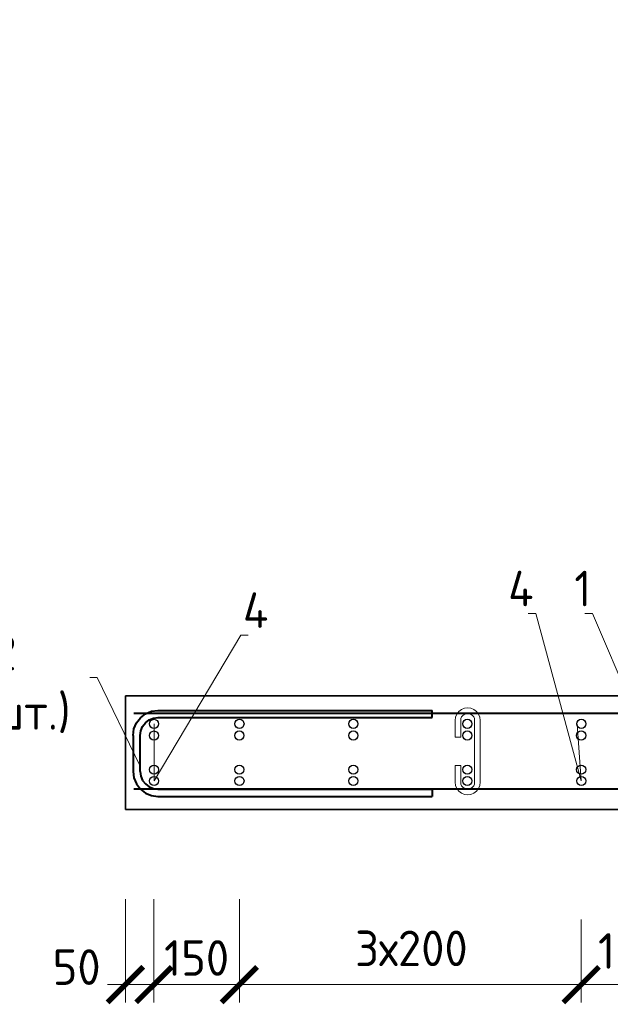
# Model space of a CAD drawing. Header units: millimetres. Extents: x 263826 to 1585445, y -423071 to 70137.
# Tile 221 of 256: x 518189 to 522336, y -150840 to -143919. Entities that reach past the tile are written whole.
import ezdxf
from ezdxf import colors
from ezdxf.entities.mleader import LeaderData, LeaderLine
from ezdxf.math import Vec2, Vec3

# ---------------------------------------------------------------- set-up
doc = ezdxf.new("R2010")
doc.units = ezdxf.units.MM
for name, color, linetype, lineweight in [('1 Стены', 3, 'Continuous', 30), ('Арм_хомуты', 133, 'Continuous', 18), ('Арм_шпильки', 143, 'Continuous', 18), ('подоснова', 151, 'Continuous', 5), ('РАЗМЕРЫ', 1, 'Continuous', 9), ('Текст', 7, 'Continuous', 25)]:
    doc.layers.add(name, color=color, linetype=linetype, lineweight=lineweight)
doc.layers.add('PDF7_Text', color=7, linetype='Continuous')
doc.layers.add('Колонна_ бетон', color=7, linetype='Continuous', lineweight=50, true_color=0xb4b496)
doc.styles.add('GOST 2.304', font='CS_Gost2304.shx')
doc.styles.add('GOST-2.304_Type-B', font='GOST_Common.ttf')
doc.styles.add('PDF Times New Roman', font='times.ttf')
doc.styles.add('ГОСТ', font='GOST_Common.ttf')
doc.dimstyles.new('мой 25', dxfattribs={"dimscale": 100, "dimtxt": 2.5, "dimasz": 2.5, "dimexe": 1.25, "dimexo": 0.625, "dimtad": 1, "dimdec": 0, "dimlfac": 0.5, "dimtxsty": 'GOST-2.304_Type-B', "dimblk": 'ARCHTICK', "dimcen": 2.5, "dimdle": 1.25, "dimaunit": 1, "dimadec": 1, "dimazin": 2, "dimtfac": 1, "dimtdec": 0, "dimtmove": 1, "dimatfit": 3, "dimfxl": 6, "dimfxlon": 1, "dimtfill": 1, "dimlwd": -1, "dimlwe": -1, "dimarcsym": 0})

# ---------------------------------------------------------------- blocks, each defined once
blk = doc.blocks.new('_None')
blk = doc.blocks.new('_ArchTick')
at = {"color": 0, "linetype": 'ByBlock', "const_width": 0.15}
blk.add_lwpolyline([(-0.5, -0.5), (0.5, 0.5)], dxfattribs=at)
blk = doc.blocks.new('*D3747')
at = {"layer": 'DEFPOINTS', "color": 0, "lineweight": 0, "transparency": 16777216}
for p in [(519131.5, -148878.6, -1440), (518931.5, -149157.2), (519131.5, -150701.8)]:
    blk.add_point(p, dxfattribs=at)
at = {"layer": 'РАЗМЕРЫ', "color": 0, "linetype": 'Continuous', "transparency": 16777216}
for p, q in [((518931.5, -150101.8), (518931.5, -150826.8)), ((519131.5, -150243.8), (519131.5, -150826.8)), ((518806.5, -150701.8), (519256.5, -150701.8))]:
    blk.add_line(p, q, dxfattribs=at)
at = {"layer": 'РАЗМЕРЫ', "color": 0, "transparency": 16777216, "xscale": 250, "yscale": 250, "zscale": 250}
blk.add_blockref('_ArchTick', (519131.5, -150701.8), dxfattribs=at)
at = {"layer": 'РАЗМЕРЫ', "color": 0, "transparency": 16777216, "insert": (518588.9, -150578.6), "char_height": 250, "attachment_point": 5, "style": 'GOST-2.304_Type-B', "bg_fill": 3, "box_fill_scale": 1.1, "bg_fill_color": 256, "bg_fill_true_color": 13158600, "bg_fill_transparency": 0}
blk.add_mtext('50', dxfattribs=at)
at = {"layer": 'РАЗМЕРЫ', "color": 0, "transparency": 16777216, "xscale": 250, "yscale": 250, "zscale": 250, "rotation": 180}
blk.add_blockref('_ArchTick', (518931.5, -150701.8), dxfattribs=at)
blk = doc.blocks.new('*D3752')
at = {"layer": 'DEFPOINTS', "color": 0, "lineweight": 0, "transparency": 16777216}
for p in [(519731.5, -148878.4, -1440), (522131.5, -148878.4, -1440), (519731.5, -150701.8)]:
    blk.add_point(p, dxfattribs=at)
at = {"layer": 'РАЗМЕРЫ', "color": 0, "linetype": 'Continuous', "transparency": 16777216}
for p, q in [((519731.5, -150243.8), (519731.5, -150826.8)), ((522131.5, -150243.8), (522131.5, -150826.8)), ((522256.5, -150701.8), (519606.5, -150701.8))]:
    blk.add_line(p, q, dxfattribs=at)
at = {"layer": 'РАЗМЕРЫ', "color": 0, "transparency": 16777216, "xscale": 250, "yscale": 250, "zscale": 250, "rotation": 180}
blk.add_blockref('_ArchTick', (519731.5, -150701.8), dxfattribs=at)
at = {"layer": 'РАЗМЕРЫ', "color": 0, "transparency": 16777216, "xscale": 250, "yscale": 250, "zscale": 250}
blk.add_blockref('_ArchTick', (522131.5, -150701.8), dxfattribs=at)
at = {"layer": 'РАЗМЕРЫ', "color": 0, "transparency": 16777216, "insert": (520939.5, -150446.8), "char_height": 250, "attachment_point": 5, "style": 'GOST-2.304_Type-B', "bg_fill": 3, "box_fill_scale": 1.1, "bg_fill_color": 256, "bg_fill_true_color": 13158600, "bg_fill_transparency": 0}
blk.add_mtext('3х200', dxfattribs=at)
blk = doc.blocks.new('*D3753')
at = {"layer": 'DEFPOINTS', "color": 0, "lineweight": 0, "transparency": 16777216}
for p in [(522731.5, -148879.7, -1440), (522131.5, -150701.8), (522131.5, -150701.8)]:
    blk.add_point(p, dxfattribs=at)
at = {"layer": 'РАЗМЕРЫ', "color": 0, "linetype": 'Continuous', "transparency": 16777216}
for p, q in [((522731.5, -150243.9), (522731.5, -150826.8)), ((522856.5, -150701.8), (522006.5, -150701.8)), ((522131.5, -150701.8), (522131.5, -150826.8))]:
    blk.add_line(p, q, dxfattribs=at)
at = {"layer": 'РАЗМЕРЫ', "color": 0, "transparency": 16777216, "insert": (522478.2, -150464.9), "char_height": 250, "attachment_point": 5, "style": 'GOST-2.304_Type-B', "bg_fill": 3, "box_fill_scale": 1.1, "bg_fill_color": 256, "bg_fill_true_color": 13158600, "bg_fill_transparency": 0}
blk.add_mtext('150', dxfattribs=at)
at = {"layer": 'РАЗМЕРЫ', "color": 0, "transparency": 16777216, "xscale": 250, "yscale": 250, "zscale": 250, "rotation": 180}
blk.add_blockref('_ArchTick', (522131.5, -150701.8), dxfattribs=at)
at = {"layer": 'РАЗМЕРЫ', "color": 0, "transparency": 16777216, "xscale": 250, "yscale": 250, "zscale": 250}
blk.add_blockref('_ArchTick', (522731.5, -150701.8), dxfattribs=at)
blk = doc.blocks.new('*D3754')
at = {"layer": 'DEFPOINTS', "color": 0, "lineweight": 0, "transparency": 16777216}
for p in [(519131.5, -149344), (519731.5, -149344), (519131.5, -150701.8)]:
    blk.add_point(p, dxfattribs=at)
at = {"layer": 'РАЗМЕРЫ', "color": 0, "linetype": 'Continuous', "transparency": 16777216}
for p, q in [((519131.5, -150101.8), (519131.5, -150826.8)), ((519731.5, -150101.8), (519731.5, -150826.8)), ((519856.5, -150701.8), (519006.5, -150701.8))]:
    blk.add_line(p, q, dxfattribs=at)
at = {"layer": 'РАЗМЕРЫ', "color": 0, "transparency": 16777216, "insert": (519431.5, -150514.3), "char_height": 250, "attachment_point": 5, "style": 'GOST-2.304_Type-B', "bg_fill": 3, "box_fill_scale": 1.1, "bg_fill_color": 256, "bg_fill_true_color": 13158600, "bg_fill_transparency": 0}
blk.add_mtext('150', dxfattribs=at)
at = {"layer": 'РАЗМЕРЫ', "color": 0, "transparency": 16777216, "xscale": 250, "yscale": 250, "zscale": 250, "rotation": 180}
blk.add_blockref('_ArchTick', (519131.5, -150701.8), dxfattribs=at)
at = {"layer": 'РАЗМЕРЫ', "color": 0, "transparency": 16777216, "xscale": 250, "yscale": 250, "zscale": 250}
blk.add_blockref('_ArchTick', (519731.5, -150701.8), dxfattribs=at)
blk = doc.blocks.new('*U3741')
at = {"color": 0, "linetype": 'ByBlock', "lineweight": -2}
for p, q in [((-60.4, 25), (-60.4, 410)), ((-50.4, 410), (-60.4, 410)), ((-50.4, 25), (-50.4, 410)), ((50.4, 25), (50.4, 410)), ((50.4, 410), (60.4, 410)), ((60.4, 25), (60.4, 410)), ((-59.2, 15.9), (-60.4, 25)), ((-55.7, 7.5), (-59.2, 15.9)), ((-49.5, 18.5), (-50.4, 25)), ((-47, 12.5), (-49.5, 18.5)), ((47, 12.5), (49.5, 18.5)), ((49.5, 18.5), (50.4, 25)), ((55.7, 7.5), (59.2, 15.9)), ((59.2, 15.9), (60.4, 25)), ((-50.1, 0.3), (-55.7, 7.5)), ((-42.9, -5.3), (-50.1, 0.3)), ((-43, 7.3), (-47, 12.5)), ((-37.9, 3.3), (-43, 7.3)), ((-31.8, 0.9), (-37.9, 3.3)), ((-25.4, 0), (-31.8, 0.9)), ((-25.4, 0), (25.4, 0)), ((25.4, 0), (31.8, 0.9)), ((31.8, 0.9), (37.9, 3.3)), ((37.9, 3.3), (43, 7.3)), ((42.9, -5.3), (50.1, 0.3)), ((43, 7.3), (47, 12.5)), ((50.1, 0.3), (55.7, 7.5)), ((-34.4, -8.8), (-42.9, -5.3)), ((-25.4, -10), (-34.4, -8.8)), ((25.4, -10), (-25.4, -10)), ((25.4, -10), (34.4, -8.8)), ((34.4, -8.8), (42.9, -5.3))]:
    blk.add_line(p, q, dxfattribs=at)
at = {"style": 'GOST 2.304', "oblique": 15, "flags": 9}
for tag, p in [('ПОЗИЦИЯ', (1084.8, -185)), ('ДИАМЕТР', (1085.1, -189.3)), ('КЛАСС', (1085.4, -193.8)), ('ДЛИНА', (1085.9, -198.5)), ('МАССА', (1086.1, -203.9))]:
    blk.add_attdef(tag, p, '', height=2.5, dxfattribs=at)
blk = doc.blocks.new('*U3740')
for p, q in [((-2.7, 12.7), (1, 15.6)), ((1, 15.6), (5.3, 17.4)), ((5.3, 17.4), (10, 18)), ((34, 18), (10, 18)), ((34, 10), (34, 18)), ((75.3, 18), (99.3, 18)), ((75.3, 10), (75.3, 18)), ((104, 17.4), (99.3, 18)), ((108.3, 15.6), (104, 17.4)), ((112, 12.7), (108.3, 15.6)), ((-8, 0), (-7.4, 4.7)), ((-7.4, 4.7), (-5.6, 9)), ((-5.6, 9), (-2.7, 12.7)), ((10, 10), (34, 10)), ((99.3, 10), (75.3, 10)), ((114.9, 9), (112, 12.7)), ((116.7, 4.7), (114.9, 9)), ((117.3, 0), (116.7, 4.7)), ((116.7, -4.7), (117.3, 0)), ((-7.4, -4.7), (-8, 0)), ((-5.6, -9), (-7.4, -4.7)), ((-2.7, -12.7), (-5.6, -9)), ((1, -15.6), (-2.7, -12.7)), ((108.3, -15.6), (112, -12.7)), ((112, -12.7), (114.9, -9)), ((114.9, -9), (116.7, -4.7)), ((5.3, -17.4), (1, -15.6)), ((10, -18), (5.3, -17.4)), ((10, -18), (99.3, -18)), ((99.3, -18), (104, -17.4)), ((104, -17.4), (108.3, -15.6))]:
    blk.add_line(p, q)
at = {"color": 0, "linetype": 'ByBlock', "lineweight": -2}
for p, q in [((0, 0), (0.3, 2.6)), ((0.3, 2.6), (1.3, 5)), ((1.3, 5), (2.9, 7.1)), ((2.9, 7.1), (5, 8.7)), ((5, 8.7), (7.4, 9.7)), ((7.4, 9.7), (10, 10)), ((101.9, 9.7), (99.3, 10)), ((104.3, 8.7), (101.9, 9.7)), ((106.4, 7.1), (104.3, 8.7)), ((108, 5), (106.4, 7.1)), ((109, 2.6), (108, 5)), ((109.3, 0), (109, 2.6)), ((109, -2.6), (109.3, 0)), ((0.3, -2.6), (0, 0)), ((1.3, -5), (0.3, -2.6)), ((2.9, -7.1), (1.3, -5)), ((5, -8.7), (2.9, -7.1)), ((7.4, -9.7), (5, -8.7)), ((10, -10), (7.4, -9.7)), ((10, -10), (99.3, -10)), ((99.3, -10), (101.9, -9.7)), ((101.9, -9.7), (104.3, -8.7)), ((104.3, -8.7), (106.4, -7.1)), ((106.4, -7.1), (108, -5)), ((108, -5), (109, -2.6))]:
    blk.add_line(p, q, dxfattribs=at)
at = {"style": 'GOST 2.304', "oblique": 15, "flags": 9}
for tag, p in [('ПОЗИЦИЯ', (118, -56.6)), ('ДИАМЕТР', (117.8, -62.2)), ('ДЛИНА', (118.1, -72.5)), ('КЛАСС', (118, -67.8)), ('МАССА', (118.7, -78.2))]:
    blk.add_attdef(tag, p, '', height=2.5, dxfattribs=at)

msp = doc.modelspace()

# ---------------------------------------------------------------- linework, layer by layer
at = {"layer": '1 Стены', "color": 252, "lineweight": 0, "true_color": 0x939598}
for p, q in [((518931.50685, -149471.12107), (518931.50685, -148671.12018)), ((518931.50685, -148671.12286, -2879.99999), (527532.09805, -148671.12286, -2879.99999))]:
    msp.add_line(p, q, dxfattribs=at)
at = {"layer": 'Колонна_ бетон', "color": 180, "linetype": 'Continuous', "lineweight": 35, "transparency": 33554687}
for p, q in [((518931.50685, -148671.12107), (518931.50685, -149471.12107)), ((518931.50685, -148671.12107), (527531.50685, -148671.12107)), ((518931.50685, -149471.12107), (527531.50685, -149471.12107))]:
    msp.add_line(p, q, dxfattribs=at)
at = {"layer": 'РАЗМЕРЫ', "color": 4, "lineweight": 40}
msp.add_line((527479.06913, -148795.38493, -2879.99999), (518990.68506, -148795.38493, -2879.99999), dxfattribs=at)
at = {"layer": 'РАЗМЕРЫ', "color": 4, "linetype": 'Continuous', "lineweight": 30}
for centre in [(519132.12307, -148868.69542, -2879.99999), (519732.12166, -148868.47353, -2879.99999), (520532.12166, -148868.47353, -2879.99999), (521332.12166, -148868.47353, -2879.99999), (522132.12166, -148868.47353, -2879.99999), (519132.12307, -149270.0807, -2879.99999), (519732.12166, -149269.85881, -2879.99999), (520532.12166, -149269.85881, -2879.99999), (521332.12166, -149269.85881, -2879.99999), (522132.12166, -149269.85881, -2879.99999)]:
    msp.add_circle(centre, 32, dxfattribs=at)
at = {"layer": 'РАЗМЕРЫ', "color": 252, "linetype": 'Continuous', "lineweight": 30, "true_color": 0x939598}
for centre in [(519131.50987, -148950.82828, -1439.99999), (519731.50846, -148950.60639, -1439.99999), (520531.50846, -148950.60639, -1439.99999), (521331.50846, -148950.60639, -1439.99999), (522131.50846, -148950.60639, -1439.99999), (519131.50987, -149190.03217, -1439.99999), (519731.50846, -149190.25406, -1439.99999), (520531.50846, -149190.25406, -1439.99999), (521331.50846, -149190.25406, -1439.99999), (522131.50846, -149190.25406, -1439.99999)]:
    msp.add_circle(centre, 32, dxfattribs=at)

# ---------------------------------------------------------------- texts
at = {"layer": 'PDF7_Text', "char_height": 180, "width": 6881.0191364, "attachment_point": 7, "style": 'PDF Times New Roman'}
for insert in [(448587.53303, -146589.13858), (395616.10085, -149348.83895)]:
    msp.add_mtext('\\pi1015.18152;Жилой дом со встроенными помещениями \\P\\pi311.27381;общественно-делового и коммерческого назначения на \\P\\pi667.38051;первом этаже здания и встроенно-пристроенным \\P\\pi874.76335;поликлиническим учреждением (поз. 2.2-2.3)', dxfattribs=dict(at, insert=insert))
at = {"layer": 'Текст', "color": 7, "char_height": 250, "attachment_point": 1, "style": 'ГОСТ'}
for insert in [(448793.05221, -143923.24457), (395821.62003, -146682.94493)]:
    msp.add_mtext_dynamic_manual_height_columns('\\pi594.35517;{\\fTimes New Roman|b0|i0|c204|p18;\\C256;Строительство жилого комплекса со  встроенными помещениями \\P\\pi1441.86779;общественного-делового, коммерческого назначения и \\P\\pi41.3631;поликлиническим учреждением по адресу: г. Чита, ул. 1-я Коллективная}', width=11543.0722741, gutter_width=12.5, heights=[0], dxfattribs=dict(at, insert=insert))

# ---------------------------------------------------------------- leaders
at = {"layer": 'подоснова'}
ml = msp.add_multileader_mtext('Standard', dxfattribs=at)
ml.set_content('1 ', color=256, style='GOST-2.304_Type-B')
ml.set_leader_properties(color=256, linetype='ByLayer', lineweight=15)
ml.set_arrow_properties(name='NONE')
ml.build(insert=Vec2(0, 0))
ml.multileader.update_dxf_attribs({"text_left_attachment_type": 6, "text_right_attachment_type": 6, "dogleg_length": 10, "arrow_head_size": 18})
ctx = ml.context
ctx.base_point, ctx.char_height, ctx.arrow_head_size, ctx.landing_gap_size, ctx.plane_origin = Vec3(522085.29737, -148092.43772, -2879.99999), 250, 18, 20, Vec3(520919.03274, -146789.90694, -2879.99999)
ctx.left_attachment, ctx.right_attachment, ctx.text_align_type = 6, 6, 1
notes = []
notes.append((ctx, [(1, (1, 1, 0), (522210.29737, -148092.43772, -2879.99999), (-1, 0), 10, [(1, [(522692.36023, -148869.73758, -2879.99999), (522725.88263, -149302.5086, -2879.99999)], 0, [])])]))
ctx.mtext.insert, ctx.mtext.width, ctx.mtext.alignment, ctx.mtext.flow_direction = Vec3(522142.79737, -147792.43772, -2879.99999), 22.8977991, 2, 5
ml = msp.add_multileader_mtext('Standard', dxfattribs=at)
ml.set_content('2 (18шт.)', color=256, style='GOST-2.304_Type-B')
ml.set_leader_properties(color=256, linetype='ByLayer', lineweight=15)
ml.set_arrow_properties(name='NONE')
ml.build(insert=Vec2(0, 0))
ml.multileader.update_dxf_attribs({"text_left_attachment_type": 6, "text_right_attachment_type": 6, "dogleg_length": 10, "arrow_head_size": 18})
ctx = ml.context
ctx.base_point, ctx.char_height, ctx.arrow_head_size, ctx.landing_gap_size, ctx.plane_origin = Vec3(517448.01161, -148542.35312, -2879.99999), 250, 18, 20, Vec3(515345.16379, -147996.30732, -2879.99999)
ctx.left_attachment, ctx.right_attachment, ctx.text_align_type = 6, 6, 1
notes.append((ctx, [(1, (1, 1, 0), (518733.61767, -148542.35312, -2879.99999), (-1, 0), 10, [(0, [(519034.92445, -149165.79038, -2879.99999)], 0, [])])]))
ctx.mtext.insert, ctx.mtext.width, ctx.mtext.alignment, ctx.mtext.flow_direction = Vec3(518085.81464, -148242.35312, -2879.99999), 22.8977991, 2, 5
for ctx, leaders in notes:
    for number, flags, end, landing, length, lines in leaders:
        leader = LeaderData()
        leader.index, (leader.has_last_leader_line, leader.has_dogleg_vector, leader.attachment_direction) = number, flags
        leader.last_leader_point, leader.dogleg_vector, leader.dogleg_length = Vec3(end), Vec3(landing), length
        for number, points, colour, breaks in lines:
            line = LeaderLine()
            line.index, line.vertices, line.color, line.breaks = number, Vec3.list(points), colors.encode_raw_color(colour), breaks
            leader.lines.append(line)
        ctx.leaders.append(leader)

# ---------------------------------------------------------------- next in the draw order: dimensions: what is measured, and where the dimension line sits
at = {"layer": 'РАЗМЕРЫ'}
dim = msp.add_linear_dim(base=(519131.50965, -150701.80038), p1=(518931.50623, -149157.23716), p2=(519131.50965, -148878.61529, -1439.99999), angle=180, dimstyle='мой 25', override={"dimlfac": 0.25}, dxfattribs=at)
dim.commit()
dim.dimension.update_dxf_attribs({"geometry": '*D3747', "text_midpoint": (518588.87838, -150766.11294), "dimtype": 160})
dim = msp.add_linear_dim(base=(519731.50825, -150701.80038), p1=(522131.50825, -148878.3934, -1439.99999), p2=(519731.50825, -148878.3934, -1439.99999), angle=180, text='3х200', dimstyle='мой 25', override={"dimlfac": 0.25}, dxfattribs=at)
dim.commit()
dim.dimension.update_dxf_attribs({"geometry": '*D3752', "text_midpoint": (520939.5142, -150634.31521), "dimtype": 160})

# ---------------------------------------------------------------- next in the draw order: block references
at = {"layer": 'Арм_шпильки', "color": 3, "xscale": 4.875, "yscale": 4.875, "zscale": 4.875, "rotation": 89.99999999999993}
msp.add_blockref('*U3740', (521334.61868, -149328.22323, -2879.99999), dxfattribs=at)

# ---------------------------------------------------------------- next in the draw order: dimensions: what is measured, and where the dimension line sits
at = {"layer": 'РАЗМЕРЫ'}
for base, p1, p2, picture, middle in [((522131.50825, -150701.80038), (522731.50905, -148879.65746, -1439.99999), (522131.50825, -150701.80038), '*D3753', (522478.23262, -150652.38818)), ((519131.50965, -150701.80038), (519731.50825, -149344.01987), (519131.50965, -149344.01987), '*D3754', (519431.50895, -150701.80038))]:
    dim = msp.add_linear_dim(base=base, p1=p1, p2=p2, angle=180, dimstyle='мой 25', override={"dimlfac": 0.25}, dxfattribs=at)
    dim.commit()
    dim.dimension.update_dxf_attribs({"geometry": picture, "text_midpoint": middle, "dimtype": 160})

# ---------------------------------------------------------------- next in the draw order: leaders
at = {"layer": 'подоснова'}
ml = msp.add_multileader_mtext('Standard', dxfattribs=at)
ml.set_content('4 ', color=256, style='GOST-2.304_Type-B')
ml.set_leader_properties(color=256, linetype='ByLayer', lineweight=15)
ml.set_arrow_properties(name='NONE')
ml.build(insert=Vec2(0, 0))
ml.multileader.update_dxf_attribs({"text_left_attachment_type": 6, "text_right_attachment_type": 6, "dogleg_length": 10, "arrow_head_size": 18})
ctx = ml.context
ctx.base_point, ctx.char_height, ctx.arrow_head_size, ctx.landing_gap_size, ctx.plane_origin = Vec3(519750.97304, -148244.40119, -2879.99999), 250, 18, 20, Vec3(517297.39103, -146790.12883, -2879.99999)
ctx.left_attachment, ctx.right_attachment, ctx.text_align_type = 6, 6, 1
notes = []
notes.append((ctx, [(0, (1, 1, 0), (519740.97304, -148244.40119, -2879.99999), (1, 0), 10, [(1, [(519132.12307, -148868.69542, -2879.99999), (519132.12307, -149270.0807, -2879.99999)], 0, [])])]))
ctx.mtext.insert, ctx.mtext.width, ctx.mtext.alignment, ctx.mtext.flow_direction = Vec3(519845.97304, -147944.40119, -2879.99999), 22.8977991, 2, 5
for ctx, leaders in notes:
    for number, flags, end, landing, length, lines in leaders:
        leader = LeaderData()
        leader.index, (leader.has_last_leader_line, leader.has_dogleg_vector, leader.attachment_direction) = number, flags
        leader.last_leader_point, leader.dogleg_vector, leader.dogleg_length = Vec3(end), Vec3(landing), length
        for number, points, colour, breaks in lines:
            line = LeaderLine()
            line.index, line.vertices, line.color, line.breaks = number, Vec3.list(points), colors.encode_raw_color(colour), breaks
            leader.lines.append(line)
        ctx.leaders.append(leader)

# ---------------------------------------------------------------- next in the draw order: linework, layer by layer
at = {"layer": 'РАЗМЕРЫ', "color": 4, "lineweight": 40}
msp.add_line((527478.54306, -149328.22323, -2879.99999), (518990.68506, -149328.22323, -2879.99999), dxfattribs=at)

# ---------------------------------------------------------------- next in the draw order: block references
at = {"layer": 'Арм_хомуты', "lineweight": 40, "xscale": -5, "yscale": 5, "zscale": 5, "rotation": 270}
msp.add_blockref('*U3741', (519034.92445, -149076.37551, -2879.99999), dxfattribs=at)

# ---------------------------------------------------------------- next in the draw order: leaders
at = {"layer": 'подоснова'}
ml = msp.add_multileader_mtext('Standard', dxfattribs=at)
ml.set_content('4 ', color=256, style='GOST-2.304_Type-B')
ml.set_leader_properties(color=256, linetype='ByLayer', lineweight=15)
ml.set_arrow_properties(name='NONE')
ml.build(insert=Vec2(0, 0))
ml.multileader.update_dxf_attribs({"text_left_attachment_type": 6, "text_right_attachment_type": 6, "dogleg_length": 10, "arrow_head_size": 18})
ctx = ml.context
ctx.base_point, ctx.char_height, ctx.arrow_head_size, ctx.landing_gap_size, ctx.plane_origin = Vec3(521612.95356, -148092.43772, -2879.99999), 250, 18, 20, Vec3(520329.38962, -146789.90694, -2879.99999)
ctx.left_attachment, ctx.right_attachment, ctx.text_align_type = 6, 6, 1
notes = []
notes.append((ctx, [(1, (1, 1, 0), (521812.95356, -148092.43772, -2879.99999), (-1, 0), 10, [(1, [(522102.71711, -148869.73758, -2879.99999), (522132.12166, -149269.85881, -2879.99999)], 0, [])])]))
ctx.mtext.insert, ctx.mtext.width, ctx.mtext.alignment, ctx.mtext.flow_direction = Vec3(521707.95356, -147792.43772, -2879.99999), 22.8977991, 2, 5
for ctx, leaders in notes:
    for number, flags, end, landing, length, lines in leaders:
        leader = LeaderData()
        leader.index, (leader.has_last_leader_line, leader.has_dogleg_vector, leader.attachment_direction) = number, flags
        leader.last_leader_point, leader.dogleg_vector, leader.dogleg_length = Vec3(end), Vec3(landing), length
        for number, points, colour, breaks in lines:
            line = LeaderLine()
            line.index, line.vertices, line.color, line.breaks = number, Vec3.list(points), colors.encode_raw_color(colour), breaks
            leader.lines.append(line)
        ctx.leaders.append(leader)

doc.saveas('drawing.dxf')
